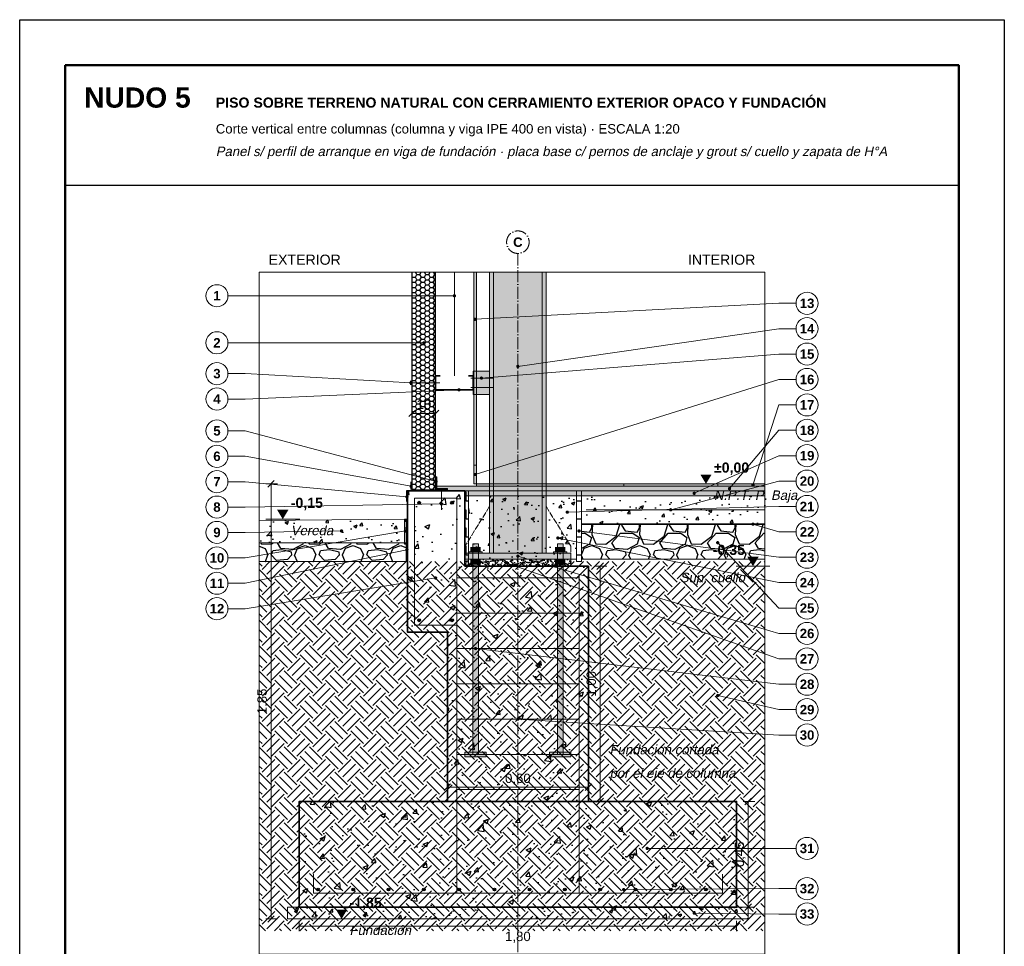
# Model space of a CAD drawing. Header units: millimetres. Extents: x 6 to 4194, y 6 to 5934.
# Tile 2 of 2: x 6 to 4194, y 1994 to 5934. Entities that reach past the tile are written whole.
import ezdxf
from ezdxf.enums import TextEntityAlignment as Align

# ---------------------------------------------------------------- set-up
doc = ezdxf.new("R2010")
doc.units = ezdxf.units.MM
doc.header["$LTSCALE"] = 20
doc.linetypes.add('DASHDOT', pattern=[3.556, 2.54, -0.508, 0, -0.508])
doc.linetypes.add('DASHED', pattern=[1.524, 1.27, -0.254])
for name, color, linetype in [('A-ACERO-CORTADO', 250, 'Continuous'), ('A-ACERO-VISTA', 8, 'Continuous'), ('A-AISLACION-EPS', 50, 'Continuous'), ('A-AISLACION-PIR', 50, 'Continuous'), ('A-ARMADURAS', 14, 'Continuous'), ('A-BARRERAS-MEMBRANAS', 7, 'Continuous'), ('A-CHAPA-GALVANIZADA', 253, 'Continuous'), ('A-CONTORNOS', 7, 'Continuous'), ('A-GROUT', 251, 'Continuous'), ('A-HORMIGON-INSITU', 33, 'Continuous'), ('A-HORMIGON-SIMPLE', 9, 'Continuous'), ('A-MORTERO-CARPETAS', 252, 'Continuous'), ('A-NEOPRENO-SELLADORES', 7, 'Continuous'), ('A-PROYECCION-OCULTO', 8, 'DASHED'), ('A-SOLADOS', 31, 'Continuous'), ('A-TERRENO', 32, 'Continuous'), ('A-TOSCA', 42, 'Continuous'), ('A-VISTA', 8, 'Continuous'), ('A-YESO-CIELORRASO', 254, 'Continuous'), ('X-COTAS', 3, 'Continuous'), ('X-EJES', 1, 'DASHDOT'), ('X-MARCO', 7, 'Continuous'), ('X-NIVELES', 7, 'Continuous'), ('X-REFERENCIAS', 1, 'Continuous'), ('X-TEXTOS', 7, 'Continuous')]:
    doc.layers.add(name, color=color, linetype=linetype)
doc.styles.add('ARIAL', font='arial.ttf')
doc.styles.add('ARIAL-B', font='arialbd.ttf')

msp = doc.modelspace()

# ---------------------------------------------------------------- hatches: boundary and pattern name
at = {"layer": 'A-ACERO-CORTADO', "true_color": 0x4d545c}
h = msp.add_hatch(color=251, dxfattribs=at)
h.dxf.hatch_style = 1
h.paths.add_polyline_path([(1933, 2810), (1957, 2810), (1957, 3705), (1933, 3705)])
h = msp.add_hatch(color=251, dxfattribs=at)
h.dxf.hatch_style = 1
h.paths.add_polyline_path([(2293, 2810), (2317, 2810), (2317, 3705), (2293, 3705)])
h = msp.add_hatch(color=251, dxfattribs=at)
h.dxf.hatch_style = 1
h.paths.add_polyline_path([(1900, 3640), (2350, 3640), (2350, 3665), (1900, 3665)])
h = msp.add_hatch(color=251, dxfattribs=at)
h.dxf.hatch_style = 1
h.paths.add_polyline_path([(1917, 3665), (1973, 3665), (1973, 3671), (1917, 3671)])
h = msp.add_hatch(color=251, dxfattribs=at)
h.dxf.hatch_style = 1
h.paths.add_polyline_path([(2277, 3665), (2333, 3665), (2333, 3671), (2277, 3671)])
h = msp.add_hatch(color=251, dxfattribs=at)
h.dxf.hatch_style = 1
h.paths.add_polyline_path([(1900, 2800), (1990, 2800), (1990, 2820), (1900, 2820)])
h = msp.add_hatch(color=251, dxfattribs=at)
h.dxf.hatch_style = 1
h.paths.add_polyline_path([(2260, 2800), (2350, 2800), (2350, 2820), (2260, 2820)])
at = {"layer": 'A-ACERO-VISTA', "true_color": 0xdfe3e7}
h = msp.add_hatch(color=254, dxfattribs=at)
h.dxf.hatch_style = 1
h.paths.add_polyline_path([(2005, 4860), (2005, 3665), (2245, 3665), (2245, 4860)])
h = msp.add_hatch(color=254, dxfattribs=at)
h.dxf.hatch_style = 1
h.paths.add_polyline_path([(1935, 4340), (2005, 4340), (2005, 4440), (1935, 4440)])
at = {"layer": 'A-AISLACION-EPS'}
h = msp.add_hatch(dxfattribs=at)
h.set_pattern_fill('ZIGZAG', color=256, scale=6, angle=90)
h.paths.add_polyline_path([(1900, 3610), (1915, 3610), (1915, 3930), (1900, 3930)])
h = msp.add_hatch(dxfattribs=at)
h.set_pattern_fill('ZIGZAG', color=256, scale=6, angle=90)
h.paths.add_polyline_path([(2375, 3630), (2395, 3630), (2395, 3930), (2375, 3930)])
h = msp.add_hatch(dxfattribs=at)
h.set_pattern_fill('ZIGZAG', color=256, scale=6, angle=90)
h.paths.add_polyline_path([(1643, 3710), (1651, 3710), (1651, 3810), (1643, 3810)])
at = {"layer": 'A-AISLACION-PIR'}
h = msp.add_hatch(dxfattribs=at)
h.set_pattern_fill('HONEY', color=256, scale=4)
h.paths.add_polyline_path([(1675, 4860), (1675, 3935), (1775, 3935), (1775, 4860)])
at = {"layer": 'A-ARMADURAS'}
h = msp.add_hatch(color=256, dxfattribs=at)
h.dxf.hatch_style = 1
h.paths.add_polyline_path([(1711, 3880), (1710.7, 3881.9), (1709.9, 3883.5), (1708.5, 3884.9), (1706.9, 3885.7), (1705, 3886), (1703.1, 3885.7), (1701.5, 3884.9), (1700.1, 3883.5), (1699.3, 3881.9), (1699, 3880), (1699.3, 3878.1), (1700.1, 3876.5), (1701.5, 3875.1), (1703.1, 3874.3), (1705, 3874), (1706.9, 3874.3), (1708.5, 3875.1), (1709.9, 3876.5), (1710.7, 3878.1)])
h = msp.add_hatch(color=256, dxfattribs=at)
h.dxf.hatch_style = 1
h.paths.add_polyline_path([(1851, 3880), (1850.7, 3881.9), (1849.9, 3883.5), (1848.5, 3884.9), (1846.9, 3885.7), (1845, 3886), (1843.1, 3885.7), (1841.5, 3884.9), (1840.1, 3883.5), (1839.3, 3881.9), (1839, 3880), (1839.3, 3878.1), (1840.1, 3876.5), (1841.5, 3875.1), (1843.1, 3874.3), (1845, 3874), (1846.9, 3874.3), (1848.5, 3875.1), (1849.9, 3876.5), (1850.7, 3878.1)])
h = msp.add_hatch(color=256, dxfattribs=at)
h.dxf.hatch_style = 1
h.paths.add_polyline_path([(1711, 3380), (1710.7, 3381.9), (1709.9, 3383.5), (1708.5, 3384.9), (1706.9, 3385.7), (1705, 3386), (1703.1, 3385.7), (1701.5, 3384.9), (1700.1, 3383.5), (1699.3, 3381.9), (1699, 3380), (1699.3, 3378.1), (1700.1, 3376.5), (1701.5, 3375.1), (1703.1, 3374.3), (1705, 3374), (1706.9, 3374.3), (1708.5, 3375.1), (1709.9, 3376.5), (1710.7, 3378.1)])
h = msp.add_hatch(color=256, dxfattribs=at)
h.dxf.hatch_style = 1
h.paths.add_polyline_path([(1851, 3380), (1850.7, 3381.9), (1849.9, 3383.5), (1848.5, 3384.9), (1846.9, 3385.7), (1845, 3386), (1843.1, 3385.7), (1841.5, 3384.9), (1840.1, 3383.5), (1839.3, 3381.9), (1839, 3380), (1839.3, 3378.1), (1840.1, 3376.5), (1841.5, 3375.1), (1843.1, 3374.3), (1845, 3374), (1846.9, 3374.3), (1848.5, 3375.1), (1849.9, 3376.5), (1850.7, 3378.1)])
h = msp.add_hatch(color=256, dxfattribs=at)
h.dxf.hatch_style = 1
h.paths.add_polyline_path([(1280.6, 2235), (1280.3, 2236.7), (1279.5, 2238.3), (1278.3, 2239.5), (1276.7, 2240.3), (1275, 2240.6), (1273.3, 2240.3), (1271.7, 2239.5), (1270.5, 2238.3), (1269.7, 2236.7), (1269.4, 2235), (1269.7, 2233.3), (1270.5, 2231.7), (1271.7, 2230.5), (1273.3, 2229.7), (1275, 2229.4), (1276.7, 2229.7), (1278.3, 2230.5), (1279.5, 2231.7), (1280.3, 2233.3)])
h = msp.add_hatch(color=256, dxfattribs=at)
h.dxf.hatch_style = 1
h.paths.add_polyline_path([(1430.6, 2235), (1430.3, 2236.7), (1429.5, 2238.3), (1428.3, 2239.5), (1426.7, 2240.3), (1425, 2240.6), (1423.3, 2240.3), (1421.7, 2239.5), (1420.5, 2238.3), (1419.7, 2236.7), (1419.4, 2235), (1419.7, 2233.3), (1420.5, 2231.7), (1421.7, 2230.5), (1423.3, 2229.7), (1425, 2229.4), (1426.7, 2229.7), (1428.3, 2230.5), (1429.5, 2231.7), (1430.3, 2233.3)])
h = msp.add_hatch(color=256, dxfattribs=at)
h.dxf.hatch_style = 1
h.paths.add_polyline_path([(1580.6, 2235), (1580.3, 2236.7), (1579.5, 2238.3), (1578.3, 2239.5), (1576.7, 2240.3), (1575, 2240.6), (1573.3, 2240.3), (1571.7, 2239.5), (1570.5, 2238.3), (1569.7, 2236.7), (1569.4, 2235), (1569.7, 2233.3), (1570.5, 2231.7), (1571.7, 2230.5), (1573.3, 2229.7), (1575, 2229.4), (1576.7, 2229.7), (1578.3, 2230.5), (1579.5, 2231.7), (1580.3, 2233.3)])
h = msp.add_hatch(color=256, dxfattribs=at)
h.dxf.hatch_style = 1
h.paths.add_polyline_path([(1730.6, 2235), (1730.3, 2236.7), (1729.5, 2238.3), (1728.3, 2239.5), (1726.7, 2240.3), (1725, 2240.6), (1723.3, 2240.3), (1721.7, 2239.5), (1720.5, 2238.3), (1719.7, 2236.7), (1719.4, 2235), (1719.7, 2233.3), (1720.5, 2231.7), (1721.7, 2230.5), (1723.3, 2229.7), (1725, 2229.4), (1726.7, 2229.7), (1728.3, 2230.5), (1729.5, 2231.7), (1730.3, 2233.3)])
h = msp.add_hatch(color=256, dxfattribs=at)
h.dxf.hatch_style = 1
h.paths.add_polyline_path([(1880.6, 2235), (1880.3, 2236.7), (1879.5, 2238.3), (1878.3, 2239.5), (1876.7, 2240.3), (1875, 2240.6), (1873.3, 2240.3), (1871.7, 2239.5), (1870.5, 2238.3), (1869.7, 2236.7), (1869.4, 2235), (1869.7, 2233.3), (1870.5, 2231.7), (1871.7, 2230.5), (1873.3, 2229.7), (1875, 2229.4), (1876.7, 2229.7), (1878.3, 2230.5), (1879.5, 2231.7), (1880.3, 2233.3)])
h = msp.add_hatch(color=256, dxfattribs=at)
h.dxf.hatch_style = 1
h.paths.add_polyline_path([(2030.6, 2235), (2030.3, 2236.7), (2029.5, 2238.3), (2028.3, 2239.5), (2026.7, 2240.3), (2025, 2240.6), (2023.3, 2240.3), (2021.7, 2239.5), (2020.5, 2238.3), (2019.7, 2236.7), (2019.4, 2235), (2019.7, 2233.3), (2020.5, 2231.7), (2021.7, 2230.5), (2023.3, 2229.7), (2025, 2229.4), (2026.7, 2229.7), (2028.3, 2230.5), (2029.5, 2231.7), (2030.3, 2233.3)])
h = msp.add_hatch(color=256, dxfattribs=at)
h.dxf.hatch_style = 1
h.paths.add_polyline_path([(2180.6, 2235), (2180.3, 2236.7), (2179.5, 2238.3), (2178.3, 2239.5), (2176.7, 2240.3), (2175, 2240.6), (2173.3, 2240.3), (2171.7, 2239.5), (2170.5, 2238.3), (2169.7, 2236.7), (2169.4, 2235), (2169.7, 2233.3), (2170.5, 2231.7), (2171.7, 2230.5), (2173.3, 2229.7), (2175, 2229.4), (2176.7, 2229.7), (2178.3, 2230.5), (2179.5, 2231.7), (2180.3, 2233.3)])
h = msp.add_hatch(color=256, dxfattribs=at)
h.dxf.hatch_style = 1
h.paths.add_polyline_path([(2330.6, 2235), (2330.3, 2236.7), (2329.5, 2238.3), (2328.3, 2239.5), (2326.7, 2240.3), (2325, 2240.6), (2323.3, 2240.3), (2321.7, 2239.5), (2320.5, 2238.3), (2319.7, 2236.7), (2319.4, 2235), (2319.7, 2233.3), (2320.5, 2231.7), (2321.7, 2230.5), (2323.3, 2229.7), (2325, 2229.4), (2326.7, 2229.7), (2328.3, 2230.5), (2329.5, 2231.7), (2330.3, 2233.3)])
h = msp.add_hatch(color=256, dxfattribs=at)
h.dxf.hatch_style = 1
h.paths.add_polyline_path([(2480.6, 2235), (2480.3, 2236.7), (2479.5, 2238.3), (2478.3, 2239.5), (2476.7, 2240.3), (2475, 2240.6), (2473.3, 2240.3), (2471.7, 2239.5), (2470.5, 2238.3), (2469.7, 2236.7), (2469.4, 2235), (2469.7, 2233.3), (2470.5, 2231.7), (2471.7, 2230.5), (2473.3, 2229.7), (2475, 2229.4), (2476.7, 2229.7), (2478.3, 2230.5), (2479.5, 2231.7), (2480.3, 2233.3)])
h = msp.add_hatch(color=256, dxfattribs=at)
h.dxf.hatch_style = 1
h.paths.add_polyline_path([(2630.6, 2235), (2630.3, 2236.7), (2629.5, 2238.3), (2628.3, 2239.5), (2626.7, 2240.3), (2625, 2240.6), (2623.3, 2240.3), (2621.7, 2239.5), (2620.5, 2238.3), (2619.7, 2236.7), (2619.4, 2235), (2619.7, 2233.3), (2620.5, 2231.7), (2621.7, 2230.5), (2623.3, 2229.7), (2625, 2229.4), (2626.7, 2229.7), (2628.3, 2230.5), (2629.5, 2231.7), (2630.3, 2233.3)])
h = msp.add_hatch(color=256, dxfattribs=at)
h.dxf.hatch_style = 1
h.paths.add_polyline_path([(2780.6, 2235), (2780.3, 2236.7), (2779.5, 2238.3), (2778.3, 2239.5), (2776.7, 2240.3), (2775, 2240.6), (2773.3, 2240.3), (2771.7, 2239.5), (2770.5, 2238.3), (2769.7, 2236.7), (2769.4, 2235), (2769.7, 2233.3), (2770.5, 2231.7), (2771.7, 2230.5), (2773.3, 2229.7), (2775, 2229.4), (2776.7, 2229.7), (2778.3, 2230.5), (2779.5, 2231.7), (2780.3, 2233.3)])
h = msp.add_hatch(color=256, dxfattribs=at)
h.dxf.hatch_style = 1
h.paths.add_polyline_path([(2930.6, 2235), (2930.3, 2236.7), (2929.5, 2238.3), (2928.3, 2239.5), (2926.7, 2240.3), (2925, 2240.6), (2923.3, 2240.3), (2921.7, 2239.5), (2920.5, 2238.3), (2919.7, 2236.7), (2919.4, 2235), (2919.7, 2233.3), (2920.5, 2231.7), (2921.7, 2230.5), (2923.3, 2229.7), (2925, 2229.4), (2926.7, 2229.7), (2928.3, 2230.5), (2929.5, 2231.7), (2930.3, 2233.3)])
at = {"layer": 'A-BARRERAS-MEMBRANAS', "true_color": 0x000000}
h = msp.add_hatch(color=18, dxfattribs=at)
h.dxf.hatch_style = 1
h.paths.add_polyline_path([(2395, 3788), (3175, 3788), (3175, 3790), (2395, 3790)])
at = {"layer": 'A-CHAPA-GALVANIZADA', "true_color": 0x8f989f}
h = msp.add_hatch(color=252, dxfattribs=at)
h.dxf.hatch_style = 1
h.paths.add_polyline_path([(1775, 3940), (1780, 3940), (1780, 3990), (1775, 3990)])
h = msp.add_hatch(color=252, dxfattribs=at)
h.dxf.hatch_style = 1
h.paths.add_polyline_path([(1775, 3935), (1825, 3935), (1825, 3940), (1775, 3940)])
at = {"layer": 'A-GROUT'}
h = msp.add_hatch(dxfattribs=at)
h.set_pattern_fill('AR-SAND', color=256, scale=0.4)
h.paths.add_polyline_path([(1900, 3610), (2350, 3610), (2350, 3640), (1900, 3640)])
at = {"layer": 'A-HORMIGON-INSITU'}
h = msp.add_hatch(dxfattribs=at)
h.set_pattern_fill('AR-CONC', color=256, scale=1.2)
h.paths.add_polyline_path([(1825, 2610), (2425, 2610), (2425, 3610), (1900, 3610), (1900, 3930), (1655, 3930), (1655, 3330), (1825, 3330)])
h = msp.add_hatch(dxfattribs=at)
h.set_pattern_fill('AR-CONC', color=256, scale=1.2)
h.paths.add_polyline_path([(1195, 2160), (3055, 2160), (3055, 2610), (1195, 2610)])
at = {"layer": 'A-HORMIGON-SIMPLE'}
h = msp.add_hatch(dxfattribs=at)
h.set_pattern_fill('AR-CONC', color=256, scale=0.8)
h.paths.add_polyline_path([(1915, 3640), (2375, 3640), (2375, 3910), (1915, 3910)])
h = msp.add_hatch(dxfattribs=at)
h.set_pattern_fill('AR-CONC', color=256, scale=0.8)
h.paths.add_polyline_path([(2395, 3790), (3175, 3790), (3175, 3910), (2395, 3910)])
h = msp.add_hatch(dxfattribs=at)
h.set_pattern_fill('AR-CONC', color=256, scale=0.8)
h.paths.add_polyline_path([(1025, 3710), (1643, 3710), (1643, 3810), (1025, 3804)])
h = msp.add_hatch(dxfattribs=at)
h.set_pattern_fill('AR-CONC', color=256, scale=0.8)
h.paths.add_polyline_path([(1145, 2110), (3105, 2110), (3105, 2160), (1145, 2160)])
at = {"layer": 'A-MORTERO-CARPETAS'}
h = msp.add_hatch(dxfattribs=at)
h.set_pattern_fill('AR-SAND', color=256, scale=0.6)
h.paths.add_polyline_path([(1775, 3930), (3175, 3930), (3175, 3950), (1775, 3950)])
at = {"layer": 'A-MORTERO-CARPETAS', "true_color": 0x8d8d8d}
h = msp.add_hatch(color=252, dxfattribs=at)
h.dxf.hatch_style = 1
h.paths.add_polyline_path([(1949, 3945), (3175, 3945), (3175, 3950), (1949, 3950)])
at = {"layer": 'A-MORTERO-CARPETAS'}
h = msp.add_hatch(dxfattribs=at)
h.set_pattern_fill('AR-SAND', color=256, scale=0.4)
h.paths.add_polyline_path([(1900, 3910), (3175, 3910), (3175, 3930), (1900, 3930)])
at = {"layer": 'A-NEOPRENO-SELLADORES', "true_color": 0x222222}
h = msp.add_hatch(color=250, dxfattribs=at)
h.dxf.hatch_style = 1
h.paths.add_polyline_path([(1666, 4381), (1674, 4381), (1674, 4399), (1666, 4399)])
at = {"layer": 'A-NEOPRENO-SELLADORES', "true_color": 0x111111}
h = msp.add_hatch(color=250, dxfattribs=at)
h.dxf.hatch_style = 1
h.paths.add_polyline_path([(1667, 3935), (1675, 3935), (1675, 3970), (1667, 3970)])
h = msp.add_hatch(color=250, dxfattribs=at)
h.dxf.hatch_style = 1
h.paths.add_polyline_path([(1643, 3798), (1651, 3798), (1651, 3810), (1643, 3810)])
at = {"layer": 'A-NEOPRENO-SELLADORES', "true_color": 0x222222}
h = msp.add_hatch(color=250, dxfattribs=at)
h.dxf.hatch_style = 1
h.paths.add_polyline_path([(1923, 3671), (1967, 3671), (1967, 3692), (1923, 3692)])
h = msp.add_hatch(color=250, dxfattribs=at)
h.dxf.hatch_style = 1
h.paths.add_polyline_path([(2283, 3671), (2327, 3671), (2327, 3692), (2283, 3692)])
h = msp.add_hatch(color=250, dxfattribs=at)
h.dxf.hatch_style = 1
h.paths.add_polyline_path([(1923, 3617), (1967, 3617), (1967, 3638), (1923, 3638)])
h = msp.add_hatch(color=250, dxfattribs=at)
h.dxf.hatch_style = 1
h.paths.add_polyline_path([(2283, 3617), (2327, 3617), (2327, 3638), (2283, 3638)])
at = {"layer": 'A-SOLADOS', "true_color": 0xcdbb9c}
h = msp.add_hatch(color=9, dxfattribs=at)
h.dxf.hatch_style = 1
h.paths.add_polyline_path([(1937, 3960), (1949.5, 3960), (1949.5, 4040), (1937, 4040)])
h = msp.add_hatch(color=9, dxfattribs=at)
h.dxf.hatch_style = 1
h.paths.add_polyline_path([(1949, 3950), (3175, 3950), (3175, 3960), (1949, 3960)])
at = {"layer": 'A-TERRENO'}
h = msp.add_hatch(dxfattribs=at)
h.set_pattern_fill('EARTH', color=256, scale=12, angle=45)
h.paths.add_polyline_path([(1025, 2060), (3175, 2060), (3175, 3630), (1025, 3630)])
at = {"layer": 'A-TOSCA'}
h = msp.add_hatch(dxfattribs=at)
h.set_pattern_fill('GRAVEL', color=256, scale=8)
h.paths.add_polyline_path([(2395, 3640), (3175, 3640), (3175, 3788), (2395, 3788)])
h = msp.add_hatch(dxfattribs=at)
h.set_pattern_fill('GRAVEL', color=256, scale=8)
h.paths.add_polyline_path([(1025, 3630), (1651, 3630), (1651, 3710), (1025, 3710)])
at = {"layer": 'A-YESO-CIELORRASO'}
h = msp.add_hatch(dxfattribs=at)
h.set_pattern_fill('AR-SAND', color=256, scale=0.3)
h.paths.add_polyline_path([(1937, 4860), (1937, 3960), (1949.5, 3960), (1949.5, 4860)])
at = {"layer": 'X-NIVELES'}
h = msp.add_hatch(color=7, dxfattribs=at)
h.dxf.hatch_style = 1
h.paths.add_polyline_path([(2925, 3960), (2901, 4000), (2949, 4000)])
h = msp.add_hatch(color=7, dxfattribs=at)
h.dxf.hatch_style = 1
h.paths.add_polyline_path([(1125, 3810), (1101, 3850), (1149, 3850)])
h = msp.add_hatch(color=7, dxfattribs=at)
h.dxf.hatch_style = 1
h.paths.add_polyline_path([(3125, 3610), (3101, 3650), (3149, 3650)])
h = msp.add_hatch(color=7, dxfattribs=at)
h.dxf.hatch_style = 1
h.paths.add_polyline_path([(1375, 2110), (1351, 2150), (1399, 2150)])
at = {"layer": 'X-REFERENCIAS'}
h = msp.add_hatch(color=7, dxfattribs=at)
h.dxf.hatch_style = 1
h.paths.add_polyline_path([(1862, 4760), (1861.7, 4762.2), (1860.7, 4764.1), (1859.1, 4765.7), (1857.2, 4766.7), (1855, 4767), (1852.8, 4766.7), (1850.9, 4765.7), (1849.3, 4764.1), (1848.3, 4762.2), (1848, 4760), (1848.3, 4757.8), (1849.3, 4755.9), (1850.9, 4754.3), (1852.8, 4753.3), (1855, 4753), (1857.2, 4753.3), (1859.1, 4754.3), (1860.7, 4755.9), (1861.7, 4757.8)])
h = msp.add_hatch(color=7, dxfattribs=at)
h.dxf.hatch_style = 1
h.paths.add_polyline_path([(1950, 4660), (1949.7, 4662.2), (1948.7, 4664.1), (1947.1, 4665.7), (1945.2, 4666.7), (1943, 4667), (1940.8, 4666.7), (1938.9, 4665.7), (1937.3, 4664.1), (1936.3, 4662.2), (1936, 4660), (1936.3, 4657.8), (1937.3, 4655.9), (1938.9, 4654.3), (1940.8, 4653.3), (1943, 4653), (1945.2, 4653.3), (1947.1, 4654.3), (1948.7, 4655.9), (1949.7, 4657.8)])
h = msp.add_hatch(color=7, dxfattribs=at)
h.dxf.hatch_style = 1
h.paths.add_polyline_path([(1732, 4560), (1731.7, 4562.2), (1730.7, 4564.1), (1729.1, 4565.7), (1727.2, 4566.7), (1725, 4567), (1722.8, 4566.7), (1720.9, 4565.7), (1719.3, 4564.1), (1718.3, 4562.2), (1718, 4560), (1718.3, 4557.8), (1719.3, 4555.9), (1720.9, 4554.3), (1722.8, 4553.3), (1725, 4553), (1727.2, 4553.3), (1729.1, 4554.3), (1730.7, 4555.9), (1731.7, 4557.8)])
h = msp.add_hatch(color=7, dxfattribs=at)
h.dxf.hatch_style = 1
h.paths.add_polyline_path([(2132, 4460), (2131.7, 4462.2), (2130.7, 4464.1), (2129.1, 4465.7), (2127.2, 4466.7), (2125, 4467), (2122.8, 4466.7), (2120.9, 4465.7), (2119.3, 4464.1), (2118.3, 4462.2), (2118, 4460), (2118.3, 4457.8), (2119.3, 4455.9), (2120.9, 4454.3), (2122.8, 4453.3), (2125, 4453), (2127.2, 4453.3), (2129.1, 4454.3), (2130.7, 4455.9), (2131.7, 4457.8)])
h = msp.add_hatch(color=7, dxfattribs=at)
h.dxf.hatch_style = 1
h.paths.add_polyline_path([(1977, 4410), (1976.7, 4412.2), (1975.7, 4414.1), (1974.1, 4415.7), (1972.2, 4416.7), (1970, 4417), (1967.8, 4416.7), (1965.9, 4415.7), (1964.3, 4414.1), (1963.3, 4412.2), (1963, 4410), (1963.3, 4407.8), (1964.3, 4405.9), (1965.9, 4404.3), (1967.8, 4403.3), (1970, 4403), (1972.2, 4403.3), (1974.1, 4404.3), (1975.7, 4405.9), (1976.7, 4407.8)])
h = msp.add_hatch(color=7, dxfattribs=at)
h.dxf.hatch_style = 1
h.paths.add_polyline_path([(1677, 4390), (1676.7, 4392.2), (1675.7, 4394.1), (1674.1, 4395.7), (1672.2, 4396.7), (1670, 4397), (1667.8, 4396.7), (1665.9, 4395.7), (1664.3, 4394.1), (1663.3, 4392.2), (1663, 4390), (1663.3, 4387.8), (1664.3, 4385.9), (1665.9, 4384.3), (1667.8, 4383.3), (1670, 4383), (1672.2, 4383.3), (1674.1, 4384.3), (1675.7, 4385.9), (1676.7, 4387.8)])
h = msp.add_hatch(color=7, dxfattribs=at)
h.dxf.hatch_style = 1
h.paths.add_polyline_path([(1882, 4360), (1881.7, 4362.2), (1880.7, 4364.1), (1879.1, 4365.7), (1877.2, 4366.7), (1875, 4367), (1872.8, 4366.7), (1870.9, 4365.7), (1869.3, 4364.1), (1868.3, 4362.2), (1868, 4360), (1868.3, 4357.8), (1869.3, 4355.9), (1870.9, 4354.3), (1872.8, 4353.3), (1875, 4353), (1877.2, 4353.3), (1879.1, 4354.3), (1880.7, 4355.9), (1881.7, 4357.8)])
h = msp.add_hatch(color=7, dxfattribs=at)
h.dxf.hatch_style = 1
h.paths.add_polyline_path([(1950, 4000), (1949.7, 4002.2), (1948.7, 4004.1), (1947.1, 4005.7), (1945.2, 4006.7), (1943, 4007), (1940.8, 4006.7), (1938.9, 4005.7), (1937.3, 4004.1), (1936.3, 4002.2), (1936, 4000), (1936.3, 3997.8), (1937.3, 3995.9), (1938.9, 3994.3), (1940.8, 3993.3), (1943, 3993), (1945.2, 3993.3), (1947.1, 3994.3), (1948.7, 3995.9), (1949.7, 3997.8)])
h = msp.add_hatch(color=7, dxfattribs=at)
h.dxf.hatch_style = 1
h.paths.add_polyline_path([(1678, 3950), (1677.7, 3952.2), (1676.7, 3954.1), (1675.1, 3955.7), (1673.2, 3956.7), (1671, 3957), (1668.8, 3956.7), (1666.9, 3955.7), (1665.3, 3954.1), (1664.3, 3952.2), (1664, 3950), (1664.3, 3947.8), (1665.3, 3945.9), (1666.9, 3944.3), (1668.8, 3943.3), (1671, 3943), (1673.2, 3943.3), (1675.1, 3944.3), (1676.7, 3945.9), (1677.7, 3947.8)])
h = msp.add_hatch(color=7, dxfattribs=at)
h.dxf.hatch_style = 1
h.paths.add_polyline_path([(1784, 3970), (1783.7, 3972.2), (1782.7, 3974.1), (1781.1, 3975.7), (1779.2, 3976.7), (1777, 3977), (1774.8, 3976.7), (1772.9, 3975.7), (1771.3, 3974.1), (1770.3, 3972.2), (1770, 3970), (1770.3, 3967.8), (1771.3, 3965.9), (1772.9, 3964.3), (1774.8, 3963.3), (1777, 3963), (1779.2, 3963.3), (1781.1, 3964.3), (1782.7, 3965.9), (1783.7, 3967.8)])
h = msp.add_hatch(color=7, dxfattribs=at)
h.dxf.hatch_style = 1
h.paths.add_polyline_path([(3032, 3940), (3031.7, 3942.2), (3030.7, 3944.1), (3029.1, 3945.7), (3027.2, 3946.7), (3025, 3947), (3022.8, 3946.7), (3020.9, 3945.7), (3019.3, 3944.1), (3018.3, 3942.2), (3018, 3940), (3018.3, 3937.8), (3019.3, 3935.9), (3020.9, 3934.3), (3022.8, 3933.3), (3025, 3933), (3027.2, 3933.3), (3029.1, 3934.3), (3030.7, 3935.9), (3031.7, 3937.8)])
h = msp.add_hatch(color=7, dxfattribs=at)
h.dxf.hatch_style = 1
h.paths.add_polyline_path([(3132, 3955), (3131.7, 3957.2), (3130.7, 3959.1), (3129.1, 3960.7), (3127.2, 3961.7), (3125, 3962), (3122.8, 3961.7), (3120.9, 3960.7), (3119.3, 3959.1), (3118.3, 3957.2), (3118, 3955), (3118.3, 3952.8), (3119.3, 3950.9), (3120.9, 3949.3), (3122.8, 3948.3), (3125, 3948), (3127.2, 3948.3), (3129.1, 3949.3), (3130.7, 3950.9), (3131.7, 3952.8)])
h = msp.add_hatch(color=7, dxfattribs=at)
h.dxf.hatch_style = 1
h.paths.add_polyline_path([(1660, 3905), (1659.7, 3907.2), (1658.7, 3909.1), (1657.1, 3910.7), (1655.2, 3911.7), (1653, 3912), (1650.8, 3911.7), (1648.9, 3910.7), (1647.3, 3909.1), (1646.3, 3907.2), (1646, 3905), (1646.3, 3902.8), (1647.3, 3900.9), (1648.9, 3899.3), (1650.8, 3898.3), (1653, 3898), (1655.2, 3898.3), (1657.1, 3899.3), (1658.7, 3900.9), (1659.7, 3902.8)])
h = msp.add_hatch(color=7, dxfattribs=at)
h.dxf.hatch_style = 1
h.paths.add_polyline_path([(2882, 3920), (2881.7, 3922.2), (2880.7, 3924.1), (2879.1, 3925.7), (2877.2, 3926.7), (2875, 3927), (2872.8, 3926.7), (2870.9, 3925.7), (2869.3, 3924.1), (2868.3, 3922.2), (2868, 3920), (2868.3, 3917.8), (2869.3, 3915.9), (2870.9, 3914.3), (2872.8, 3913.3), (2875, 3913), (2877.2, 3913.3), (2879.1, 3914.3), (2880.7, 3915.9), (2881.7, 3917.8)])
h = msp.add_hatch(color=7, dxfattribs=at)
h.dxf.hatch_style = 1
h.paths.add_polyline_path([(1807, 3875), (1806.7, 3877.2), (1805.7, 3879.1), (1804.1, 3880.7), (1802.2, 3881.7), (1800, 3882), (1797.8, 3881.7), (1795.9, 3880.7), (1794.3, 3879.1), (1793.3, 3877.2), (1793, 3875), (1793.3, 3872.8), (1794.3, 3870.9), (1795.9, 3869.3), (1797.8, 3868.3), (1800, 3868), (1802.2, 3868.3), (1804.1, 3869.3), (1805.7, 3870.9), (1806.7, 3872.8)])
h = msp.add_hatch(color=7, dxfattribs=at)
h.dxf.hatch_style = 1
h.paths.add_polyline_path([(2782, 3850), (2781.7, 3852.2), (2780.7, 3854.1), (2779.1, 3855.7), (2777.2, 3856.7), (2775, 3857), (2772.8, 3856.7), (2770.9, 3855.7), (2769.3, 3854.1), (2768.3, 3852.2), (2768, 3850), (2768.3, 3847.8), (2769.3, 3845.9), (2770.9, 3844.3), (2772.8, 3843.3), (2775, 3843), (2777.2, 3843.3), (2779.1, 3844.3), (2780.7, 3845.9), (2781.7, 3847.8)])
h = msp.add_hatch(color=7, dxfattribs=at)
h.dxf.hatch_style = 1
h.paths.add_polyline_path([(2342, 3840), (2341.7, 3842.2), (2340.7, 3844.1), (2339.1, 3845.7), (2337.2, 3846.7), (2335, 3847), (2332.8, 3846.7), (2330.9, 3845.7), (2329.3, 3844.1), (2328.3, 3842.2), (2328, 3840), (2328.3, 3837.8), (2329.3, 3835.9), (2330.9, 3834.3), (2332.8, 3833.3), (2335, 3833), (2337.2, 3833.3), (2339.1, 3834.3), (2340.7, 3835.9), (2341.7, 3837.8)])
h = msp.add_hatch(color=7, dxfattribs=at)
h.dxf.hatch_style = 1
h.paths.add_polyline_path([(3132, 3789), (3131.7, 3791.2), (3130.7, 3793.1), (3129.1, 3794.7), (3127.2, 3795.7), (3125, 3796), (3122.8, 3795.7), (3120.9, 3794.7), (3119.3, 3793.1), (3118.3, 3791.2), (3118, 3789), (3118.3, 3786.8), (3119.3, 3784.9), (3120.9, 3783.3), (3122.8, 3782.3), (3125, 3782), (3127.2, 3782.3), (3129.1, 3783.3), (3130.7, 3784.9), (3131.7, 3786.8)])
h = msp.add_hatch(color=7, dxfattribs=at)
h.dxf.hatch_style = 1
h.paths.add_polyline_path([(1382, 3760), (1381.7, 3762.2), (1380.7, 3764.1), (1379.1, 3765.7), (1377.2, 3766.7), (1375, 3767), (1372.8, 3766.7), (1370.9, 3765.7), (1369.3, 3764.1), (1368.3, 3762.2), (1368, 3760), (1368.3, 3757.8), (1369.3, 3755.9), (1370.9, 3754.3), (1372.8, 3753.3), (1375, 3753), (1377.2, 3753.3), (1379.1, 3754.3), (1380.7, 3755.9), (1381.7, 3757.8)])
h = msp.add_hatch(color=7, dxfattribs=at)
h.dxf.hatch_style = 1
h.paths.add_polyline_path([(1654, 3760), (1653.7, 3762.2), (1652.7, 3764.1), (1651.1, 3765.7), (1649.2, 3766.7), (1647, 3767), (1644.8, 3766.7), (1642.9, 3765.7), (1641.3, 3764.1), (1640.3, 3762.2), (1640, 3760), (1640.3, 3757.8), (1641.3, 3755.9), (1642.9, 3754.3), (1644.8, 3753.3), (1647, 3753), (1649.2, 3753.3), (1651.1, 3754.3), (1652.7, 3755.9), (1653.7, 3757.8)])
h = msp.add_hatch(color=7, dxfattribs=at)
h.dxf.hatch_style = 1
h.paths.add_polyline_path([(2302, 3730), (2301.7, 3732.2), (2300.7, 3734.1), (2299.1, 3735.7), (2297.2, 3736.7), (2295, 3737), (2292.8, 3736.7), (2290.9, 3735.7), (2289.3, 3734.1), (2288.3, 3732.2), (2288, 3730), (2288.3, 3727.8), (2289.3, 3725.9), (2290.9, 3724.3), (2292.8, 3723.3), (2295, 3723), (2297.2, 3723.3), (2299.1, 3724.3), (2300.7, 3725.9), (2301.7, 3727.8)])
h = msp.add_hatch(color=7, dxfattribs=at)
h.dxf.hatch_style = 1
h.paths.add_polyline_path([(2392, 3760), (2391.7, 3762.2), (2390.7, 3764.1), (2389.1, 3765.7), (2387.2, 3766.7), (2385, 3767), (2382.8, 3766.7), (2380.9, 3765.7), (2379.3, 3764.1), (2378.3, 3762.2), (2378, 3760), (2378.3, 3757.8), (2379.3, 3755.9), (2380.9, 3754.3), (2382.8, 3753.3), (2385, 3753), (2387.2, 3753.3), (2389.1, 3754.3), (2390.7, 3755.9), (2391.7, 3757.8)])
h = msp.add_hatch(color=7, dxfattribs=at)
h.dxf.hatch_style = 1
h.paths.add_polyline_path([(1660, 3680), (1659.7, 3682.2), (1658.7, 3684.1), (1657.1, 3685.7), (1655.2, 3686.7), (1653, 3687), (1650.8, 3686.7), (1648.9, 3685.7), (1647.3, 3684.1), (1646.3, 3682.2), (1646, 3680), (1646.3, 3677.8), (1647.3, 3675.9), (1648.9, 3674.3), (1650.8, 3673.3), (1653, 3673), (1655.2, 3673.3), (1657.1, 3674.3), (1658.7, 3675.9), (1659.7, 3677.8)])
h = msp.add_hatch(color=7, dxfattribs=at)
h.dxf.hatch_style = 1
h.paths.add_polyline_path([(2982, 3710), (2981.7, 3712.2), (2980.7, 3714.1), (2979.1, 3715.7), (2977.2, 3716.7), (2975, 3717), (2972.8, 3716.7), (2970.9, 3715.7), (2969.3, 3714.1), (2968.3, 3712.2), (2968, 3710), (2968.3, 3707.8), (2969.3, 3705.9), (2970.9, 3704.3), (2972.8, 3703.3), (2975, 3703), (2977.2, 3703.3), (2979.1, 3704.3), (2980.7, 3705.9), (2981.7, 3707.8)])
h = msp.add_hatch(color=7, dxfattribs=at)
h.dxf.hatch_style = 1
h.paths.add_polyline_path([(2132, 3653), (2131.7, 3655.2), (2130.7, 3657.1), (2129.1, 3658.7), (2127.2, 3659.7), (2125, 3660), (2122.8, 3659.7), (2120.9, 3658.7), (2119.3, 3657.1), (2118.3, 3655.2), (2118, 3653), (2118.3, 3650.8), (2119.3, 3648.9), (2120.9, 3647.3), (2122.8, 3646.3), (2125, 3646), (2127.2, 3646.3), (2129.1, 3647.3), (2130.7, 3648.9), (2131.7, 3650.8)])
h = msp.add_hatch(color=7, dxfattribs=at)
h.dxf.hatch_style = 1
h.paths.add_polyline_path([(2082, 3625), (2081.7, 3627.2), (2080.7, 3629.1), (2079.1, 3630.7), (2077.2, 3631.7), (2075, 3632), (2072.8, 3631.7), (2070.9, 3630.7), (2069.3, 3629.1), (2068.3, 3627.2), (2068, 3625), (2068.3, 3622.8), (2069.3, 3620.9), (2070.9, 3619.3), (2072.8, 3618.3), (2075, 3618), (2077.2, 3618.3), (2079.1, 3619.3), (2080.7, 3620.9), (2081.7, 3622.8)])
h = msp.add_hatch(color=7, dxfattribs=at)
h.dxf.hatch_style = 1
h.paths.add_polyline_path([(1782, 3560), (1781.7, 3562.2), (1780.7, 3564.1), (1779.1, 3565.7), (1777.2, 3566.7), (1775, 3567), (1772.8, 3566.7), (1770.9, 3565.7), (1769.3, 3564.1), (1768.3, 3562.2), (1768, 3560), (1768.3, 3557.8), (1769.3, 3555.9), (1770.9, 3554.3), (1772.8, 3553.3), (1775, 3553), (1777.2, 3553.3), (1779.1, 3554.3), (1780.7, 3555.9), (1781.7, 3557.8)])
h = msp.add_hatch(color=7, dxfattribs=at)
h.dxf.hatch_style = 1
h.paths.add_polyline_path([(1952, 3260), (1951.7, 3262.2), (1950.7, 3264.1), (1949.1, 3265.7), (1947.2, 3266.7), (1945, 3267), (1942.8, 3266.7), (1940.9, 3265.7), (1939.3, 3264.1), (1938.3, 3262.2), (1938, 3260), (1938.3, 3257.8), (1939.3, 3255.9), (1940.9, 3254.3), (1942.8, 3253.3), (1945, 3253), (1947.2, 3253.3), (1949.1, 3254.3), (1950.7, 3255.9), (1951.7, 3257.8)])
h = msp.add_hatch(color=7, dxfattribs=at)
h.dxf.hatch_style = 1
h.paths.add_polyline_path([(2982, 3060), (2981.7, 3062.2), (2980.7, 3064.1), (2979.1, 3065.7), (2977.2, 3066.7), (2975, 3067), (2972.8, 3066.7), (2970.9, 3065.7), (2969.3, 3064.1), (2968.3, 3062.2), (2968, 3060), (2968.3, 3057.8), (2969.3, 3055.9), (2970.9, 3054.3), (2972.8, 3053.3), (2975, 3053), (2977.2, 3053.3), (2979.1, 3054.3), (2980.7, 3055.9), (2981.7, 3057.8)])
h = msp.add_hatch(color=7, dxfattribs=at)
h.dxf.hatch_style = 1
h.paths.add_polyline_path([(2132, 2960), (2131.7, 2962.2), (2130.7, 2964.1), (2129.1, 2965.7), (2127.2, 2966.7), (2125, 2967), (2122.8, 2966.7), (2120.9, 2965.7), (2119.3, 2964.1), (2118.3, 2962.2), (2118, 2960), (2118.3, 2957.8), (2119.3, 2955.9), (2120.9, 2954.3), (2122.8, 2953.3), (2125, 2953), (2127.2, 2953.3), (2129.1, 2954.3), (2130.7, 2955.9), (2131.7, 2957.8)])
h = msp.add_hatch(color=7, dxfattribs=at)
h.dxf.hatch_style = 1
h.paths.add_polyline_path([(2682, 2410), (2681.7, 2412.2), (2680.7, 2414.1), (2679.1, 2415.7), (2677.2, 2416.7), (2675, 2417), (2672.8, 2416.7), (2670.9, 2415.7), (2669.3, 2414.1), (2668.3, 2412.2), (2668, 2410), (2668.3, 2407.8), (2669.3, 2405.9), (2670.9, 2404.3), (2672.8, 2403.3), (2675, 2403), (2677.2, 2403.3), (2679.1, 2404.3), (2680.7, 2405.9), (2681.7, 2407.8)])
h = msp.add_hatch(color=7, dxfattribs=at)
h.dxf.hatch_style = 1
h.paths.add_polyline_path([(2582, 2235), (2581.7, 2237.2), (2580.7, 2239.1), (2579.1, 2240.7), (2577.2, 2241.7), (2575, 2242), (2572.8, 2241.7), (2570.9, 2240.7), (2569.3, 2239.1), (2568.3, 2237.2), (2568, 2235), (2568.3, 2232.8), (2569.3, 2230.9), (2570.9, 2229.3), (2572.8, 2228.3), (2575, 2228), (2577.2, 2228.3), (2579.1, 2229.3), (2580.7, 2230.9), (2581.7, 2232.8)])
h = msp.add_hatch(color=7, dxfattribs=at)
h.dxf.hatch_style = 1
h.paths.add_polyline_path([(2882, 2135), (2881.7, 2137.2), (2880.7, 2139.1), (2879.1, 2140.7), (2877.2, 2141.7), (2875, 2142), (2872.8, 2141.7), (2870.9, 2140.7), (2869.3, 2139.1), (2868.3, 2137.2), (2868, 2135), (2868.3, 2132.8), (2869.3, 2130.9), (2870.9, 2129.3), (2872.8, 2128.3), (2875, 2128), (2877.2, 2128.3), (2879.1, 2129.3), (2880.7, 2130.9), (2881.7, 2132.8)])

# ---------------------------------------------------------------- linework, layer by layer
at = {"layer": 'A-ARMADURAS', "lineweight": 13}
for points in [[(1685, 3360), (1865, 3360), (1865, 3900), (1685, 3900), (1685, 3360)], [(2415, 3850), (3175, 3850)], [(1865, 3560), (2385, 3560)], [(1865, 3410), (2385, 3410)], [(1865, 3260), (2385, 3260)], [(1865, 3110), (2385, 3110)], [(1865, 2960), (2385, 2960)], [(1865, 2810), (2385, 2810)], [(1865, 2660), (2385, 2660)]]:
    msp.add_lwpolyline(points, dxfattribs=at)
at = {"layer": 'A-ARMADURAS', "lineweight": 18}
for points in [[(1925, 2220), (1865, 2220), (1865, 3570)], [(2325, 2220), (2385, 2220), (2385, 3570)]]:
    msp.add_lwpolyline(points, dxfattribs=at)
at = {"layer": 'A-ARMADURAS', "lineweight": 20}
msp.add_lwpolyline([(1255, 2300), (1255, 2220), (2995, 2220), (2995, 2300)], dxfattribs=at)
at = {"layer": 'A-ARMADURAS'}
for centre, radius in [((1705, 3880), 6), ((1845, 3880), 6), ((1705, 3380), 6), ((1845, 3380), 6), ((1275, 2235), 5.6), ((1425, 2235), 5.6), ((1575, 2235), 5.6), ((1725, 2235), 5.6), ((1875, 2235), 5.6), ((2025, 2235), 5.6), ((2175, 2235), 5.6), ((2325, 2235), 5.6), ((2475, 2235), 5.6), ((2625, 2235), 5.6), ((2775, 2235), 5.6), ((2925, 2235), 5.6)]:
    msp.add_circle(centre, radius, dxfattribs=at)
at = {"layer": 'A-CONTORNOS', "lineweight": 18}
for points in [[(1675, 4860), (1675, 3935), (1775, 3935), (1775, 4860)], [(1937, 4860), (1937, 3960), (1949.5, 3960), (1949.5, 4860)], [(1775, 3930), (3175, 3930), (3175, 3950), (1775, 3950)], [(1949, 3950), (3175, 3950), (3175, 3960), (1949, 3960)], [(1900, 3910), (3175, 3910), (3175, 3930), (1900, 3930)], [(1915, 3640), (2375, 3640), (2375, 3910), (1915, 3910)], [(2395, 3790), (3175, 3790), (3175, 3910), (2395, 3910)], [(1025, 3710), (1643, 3710), (1643, 3810), (1025, 3804)], [(2395, 3640), (3175, 3640), (3175, 3788), (2395, 3788)], [(1025, 3630), (1651, 3630), (1651, 3710), (1025, 3710)], [(1900, 3640), (2350, 3640), (2350, 3665), (1900, 3665)], [(1900, 3610), (2350, 3610), (2350, 3640), (1900, 3640)], [(1145, 2110), (3105, 2110), (3105, 2160), (1145, 2160)]]:
    msp.add_lwpolyline(points, close=True, dxfattribs=at)
at = {"layer": 'A-CONTORNOS', "lineweight": 30}
for points in [[(1675.6, 3935), (1675.6, 4860)], [(1774.4, 3935), (1774.4, 4860)], [(1653, 3885), (1653, 3932), (1825, 3932)]]:
    msp.add_lwpolyline(points, dxfattribs=at)
at = {"layer": 'A-CONTORNOS', "lineweight": 18}
for points in [[(1855, 4420), (1855, 4860)], [(1025, 3630), (1651, 3630)]]:
    msp.add_lwpolyline(points, dxfattribs=at)
at = {"layer": 'A-CONTORNOS', "lineweight": 13}
for points in [[(2022, 3665), (2022, 4860)], [(2228, 3665), (2228, 4860)], [(2575, 3950), (2575, 3960)], [(2975, 3950), (2975, 3960)]]:
    msp.add_lwpolyline(points, dxfattribs=at)
for points in [[(1935, 4340), (2005, 4340), (2005, 4440), (1935, 4440)], [(1937, 3960), (1949.5, 3960), (1949.5, 4040), (1937, 4040)], [(1775, 3940), (1780, 3940), (1780, 3990), (1775, 3990)], [(1775, 3935), (1825, 3935), (1825, 3940), (1775, 3940)], [(1900, 3610), (1915, 3610), (1915, 3930), (1900, 3930)], [(2375, 3630), (2395, 3630), (2395, 3930), (2375, 3930)], [(1643, 3710), (1651, 3710), (1651, 3810), (1643, 3810)], [(1933, 2810), (1957, 2810), (1957, 3705), (1933, 3705)], [(2293, 2810), (2317, 2810), (2317, 3705), (2293, 3705)], [(1917, 3665), (1973, 3665), (1973, 3671), (1917, 3671)], [(2277, 3665), (2333, 3665), (2333, 3671), (2277, 3671)], [(1900, 2800), (1990, 2800), (1990, 2820), (1900, 2820)], [(2260, 2800), (2350, 2800), (2350, 2820), (2260, 2820)]]:
    msp.add_lwpolyline(points, close=True, dxfattribs=at)
at = {"layer": 'A-CONTORNOS', "lineweight": 35}
msp.add_lwpolyline([(1795, 4420), (1775, 4420), (1775, 4360), (1935, 4360), (1935, 4420), (1915, 4420)], dxfattribs=at)
at = {"layer": 'A-CONTORNOS', "lineweight": 20}
for points in [[(1925, 4410), (2020, 4410)], [(1669, 4390), (1793, 4390)], [(1925, 4370), (2020, 4370)], [(1800, 3935), (1800, 3850)]]:
    msp.add_lwpolyline(points, dxfattribs=at)
at = {"layer": 'A-CONTORNOS', "lineweight": 35}
for points in [[(1825, 2610), (2425, 2610), (2425, 3610), (1900, 3610), (1900, 3930), (1655, 3930), (1655, 3330), (1825, 3330)], [(1195, 2160), (3055, 2160), (3055, 2610), (1195, 2610)]]:
    msp.add_lwpolyline(points, close=True, dxfattribs=at)
at = {"layer": 'A-CONTORNOS', "lineweight": 50}
msp.add_lwpolyline([(1653, 3810), (1653, 3630)], dxfattribs=at)
at = {"layer": 'A-PROYECCION-OCULTO', "lineweight": 13}
for points in [[(2005, 3665), (2245, 3665), (2245, 3910), (2005, 3910)], [(1900, 3665), (2005, 3665), (2005, 3865), (1900, 3695)], [(2350, 3665), (2245, 3665), (2245, 3865), (2350, 3695)]]:
    msp.add_lwpolyline(points, close=True, dxfattribs=at)
at = {"layer": 'A-VISTA', "lineweight": 13}
msp.add_lwpolyline([(2005, 4860), (2005, 3665), (2245, 3665), (2245, 4860)], close=True, dxfattribs=at)
at = {"layer": 'X-COTAS', "lineweight": 25}
for points in [[(1661, 4246), (1689, 4274)], [(1761, 4246), (1789, 4274)], [(1061, 3946), (1089, 3974)], [(2461, 3596), (2489, 3624)], [(1811, 2656), (1839, 2684)], [(2411, 2656), (2439, 2684)], [(2461, 2596), (2489, 2624)], [(3091, 2596), (3119, 2624)], [(3091, 2146), (3119, 2174)], [(1061, 2096), (1089, 2124)], [(1181, 2066), (1209, 2094)], [(3041, 2066), (3069, 2094)]]:
    msp.add_lwpolyline(points, dxfattribs=at)
at = {"layer": 'X-COTAS', "lineweight": 13}
for points in [[(1675, 4282), (1675, 4238)], [(1775, 4282), (1775, 4238)], [(1675, 4260), (1775, 4260)], [(1053, 3960), (1103, 3960)], [(1075, 2110), (1075, 3960)], [(2453, 3610), (2503, 3610)], [(2475, 2610), (2475, 3610)], [(1825, 2692), (1825, 2648)], [(2425, 2692), (2425, 2648)], [(1825, 2670), (2425, 2670)], [(2453, 2610), (2503, 2610)], [(3083, 2610), (3133, 2610)], [(3105, 2160), (3105, 2610)], [(3083, 2160), (3133, 2160)], [(1053, 2110), (1103, 2110)], [(1195, 2102), (1195, 2058)], [(3055, 2102), (3055, 2058)], [(1195, 2080), (3055, 2080)]]:
    msp.add_lwpolyline(points, dxfattribs=at)
at = {"layer": 'X-EJES', "color": 12, "lineweight": 13, "true_color": 0xcc0000}
msp.add_lwpolyline([(2125, 4940), (2125, 1960)], dxfattribs=at)
at = {"layer": 'X-EJES', "color": 12, "lineweight": 18, "true_color": 0xcc0000}
msp.add_circle((2125, 4988), 48, dxfattribs=at)
at = {"layer": 'X-MARCO', "lineweight": 30}
msp.add_lwpolyline([(6, 5934), (4194, 5934), (4194, 6), (6, 6)], close=True, dxfattribs=at)
at = {"layer": 'X-MARCO', "lineweight": 50}
msp.add_lwpolyline([(200, 5740), (4000, 5740), (4000, 200), (200, 200)], close=True, dxfattribs=at)
at = {"layer": 'X-NIVELES', "lineweight": 13}
for points in [[(2853, 3960), (2997, 3960)], [(1053, 3810), (1197, 3810)], [(3053, 3610), (3197, 3610)], [(1303, 2110), (1447, 2110)]]:
    msp.add_lwpolyline(points, dxfattribs=at)
at = {"layer": 'X-REFERENCIAS', "lineweight": 13}
for points in [[(1855, 4760), (965, 4760), (892, 4760)], [(1943, 4660), (3235, 4728.1), (3308, 4728.1)], [(2125, 4460), (3235, 4620.1), (3308, 4620.1)], [(1725, 4560), (965, 4560), (892, 4560)], [(1970, 4410), (3235, 4512.1), (3308, 4512.1)], [(1670, 4390), (965, 4429), (892, 4429)], [(1943, 4000), (3235, 4404.1), (3308, 4404.1)], [(1875, 4360), (965, 4321), (892, 4321)], [(3125, 3955), (3235, 4296.1), (3308, 4296.1)], [(3025, 3940), (3235, 4188.1), (3308, 4188.1)], [(1777, 3970), (965, 4185.5), (892, 4185.5)], [(1671, 3950), (965, 4077.5), (892, 4077.5)], [(2875, 3920), (3235, 4080.1), (3308, 4080.1)], [(1653, 3905), (965, 3969.5), (892, 3969.5)], [(2775, 3850), (3235, 3972.1), (3308, 3972.1)], [(1800, 3875), (965, 3861.5), (892, 3861.5)], [(2335, 3840), (3235, 3864.1), (3308, 3864.1)], [(3125, 3789), (3235, 3756.1), (3308, 3756.1)], [(1375, 3760), (965, 3753.5), (892, 3753.5)], [(1647, 3760), (965, 3645.5), (892, 3645.5)], [(2295, 3730), (3235, 3540.1), (3308, 3540.1)], [(2385, 3760), (3235, 3648.1), (3308, 3648.1)], [(2975, 3710), (3235, 3432.1), (3308, 3432.1)], [(1653, 3680), (965, 3537.5), (892, 3537.5)], [(2125, 3653), (3235, 3324.1), (3308, 3324.1)], [(2075, 3625), (3235, 3216.1), (3308, 3216.1)], [(1775, 3560), (965, 3429.5), (892, 3429.5)], [(1945, 3260), (3235, 3108.1), (3308, 3108.1)], [(2975, 3060), (3235, 3000.1), (3308, 3000.1)], [(2125, 2960), (3235, 2892.1), (3308, 2892.1)], [(2675, 2410), (3235, 2410), (3308, 2410)], [(2575, 2235), (3235, 2239), (3308, 2239)], [(2875, 2135), (3235, 2131), (3308, 2131)]]:
    msp.add_lwpolyline(points, dxfattribs=at)
at = {"layer": 'X-REFERENCIAS', "lineweight": 18}
for centre in [(845, 4760), (3355, 4728.1), (3355, 4620.1), (845, 4560), (3355, 4512.1), (845, 4429), (3355, 4404.1), (845, 4321), (3355, 4296.1), (845, 4185.5), (3355, 4188.1), (845, 4077.5), (3355, 4080.1), (845, 3969.5), (3355, 3972.1), (845, 3861.5), (3355, 3864.1), (845, 3753.5), (3355, 3756.1), (845, 3645.5), (3355, 3648.1), (845, 3537.5), (3355, 3540.1), (845, 3429.5), (3355, 3432.1), (3355, 3324.1), (3355, 3216.1), (3355, 3108.1), (3355, 3000.1), (3355, 2892.1), (3355, 2410), (3355, 2239), (3355, 2131)]:
    msp.add_circle(centre, 47, dxfattribs=at)
at = {"layer": 'X-TEXTOS', "lineweight": 25}
msp.add_lwpolyline([(200, 5230), (4000, 5230)], dxfattribs=at)
at = {"layer": 'X-TEXTOS', "lineweight": 13}
msp.add_lwpolyline([(1025, 4860), (3175, 4860), (3175, 1960), (1025, 1960)], close=True, dxfattribs=at)

# ---------------------------------------------------------------- texts
at = {"layer": 'X-COTAS', "style": 'ARIAL'}
for s, p in [('10', (1725, 4278)), ('0,60', (2125, 2688)), ('1,80', (2125, 2016))]:
    msp.add_text(s, height=40.1, dxfattribs=at).set_placement(p, align=Align.CENTER)
for s, p in [('1,00', (2457, 3110)), ('1,85', (1057, 3035)), ('0,45', (3087, 2385))]:
    msp.add_text(s, height=40.1, rotation=90, dxfattribs=at).set_placement(p, align=Align.CENTER)
at = {"layer": 'X-EJES', "color": 12, "true_color": 0xcc0000, "style": 'ARIAL-B'}
msp.add_text('C', height=40.1, dxfattribs=at).set_placement((2125, 4968), align=Align.CENTER)
at = {"layer": 'X-NIVELES', "style": 'ARIAL-B'}
for s, p in [('±0,00', (2959, 4008)), ('-0,15', (1159, 3858)), ('-1,85', (1409, 2158))]:
    msp.add_text(s, height=42.96, dxfattribs=at).set_placement(p)
at = {"layer": 'X-NIVELES', "style": 'ARIAL', "oblique": 12}
for s, height, p in [('N.P.T. P. Baja', 40.096, (2959, 3892)), ('Vereda', 40.1, (1159, 3742)), ('Fundación', 40.1, (1409, 2042))]:
    msp.add_text(s, height=height, dxfattribs=at).set_placement(p)
at = {"layer": 'X-NIVELES', "style": 'ARIAL-B'}
msp.add_text('-0,35', height=42.96, dxfattribs=at).set_placement((3091, 3658), align=Align.RIGHT)
at = {"layer": 'X-NIVELES', "style": 'ARIAL', "oblique": 12}
msp.add_text('Sup. cuello', height=40.096, dxfattribs=at).set_placement((3091, 3542), align=Align.RIGHT)
at = {"layer": 'X-REFERENCIAS', "style": 'ARIAL-B'}
for s, p in [('1', (845, 4740)), ('13', (3355, 4708.1)), ('14', (3355, 4600.1)), ('2', (845, 4540)), ('15', (3355, 4492.1)), ('3', (845, 4409)), ('16', (3355, 4384.1)), ('4', (845, 4301)), ('17', (3355, 4276.1)), ('5', (845, 4165.5)), ('18', (3355, 4168.1)), ('6', (845, 4057.5)), ('19', (3355, 4060.1)), ('7', (845, 3949.5)), ('20', (3355, 3952.1)), ('8', (845, 3841.5)), ('21', (3355, 3844.1)), ('9', (845, 3733.5)), ('22', (3355, 3736.1)), ('10', (845, 3625.5)), ('23', (3355, 3628.1)), ('24', (3355, 3520.1)), ('11', (845, 3517.5)), ('12', (845, 3409.5)), ('25', (3355, 3412.1)), ('26', (3355, 3304.1)), ('27', (3355, 3196.1)), ('28', (3355, 3088.1)), ('29', (3355, 2980.1)), ('30', (3355, 2872.1)), ('31', (3355, 2390)), ('32', (3355, 2219)), ('33', (3355, 2111))]:
    msp.add_text(s, height=40.1, dxfattribs=at).set_placement(p, align=Align.CENTER)
at = {"layer": 'X-TEXTOS'}
for s, height, style, p in [('NUDO 5', 85.92, 'ARIAL-B', (280, 5560)), ('PISO SOBRE TERRENO NATURAL CON CERRAMIENTO EXTERIOR OPACO Y FUNDACIÓN', 42.96, 'ARIAL-B', (840, 5560)), ('Corte vertical entre columnas (columna y viga IPE 400 en vista) · ESCALA 1:20', 40.096, 'ARIAL', (840, 5450)), ('EXTERIOR', 42.96, 'ARIAL', (1065, 4892))]:
    msp.add_text(s, height=height, dxfattribs=dict(at, style=style)).set_placement(p)
at = {"layer": 'X-TEXTOS', "style": 'ARIAL', "oblique": 12}
for s, p in [('Panel s/ perfil de arranque en viga de fundación · placa base c/ pernos de anclaje y grout s/ cuello y zapata de H°A', (840, 5354)), ('Fundación cortada', (2515, 2810)), ('por el eje de columna', (2515, 2710))]:
    msp.add_text(s, height=40.096, dxfattribs=at).set_placement(p)
at = {"layer": 'X-TEXTOS', "style": 'ARIAL'}
msp.add_text('INTERIOR', height=42.96, dxfattribs=at).set_placement((3135, 4892), align=Align.RIGHT)

doc.saveas('drawing.dxf')
